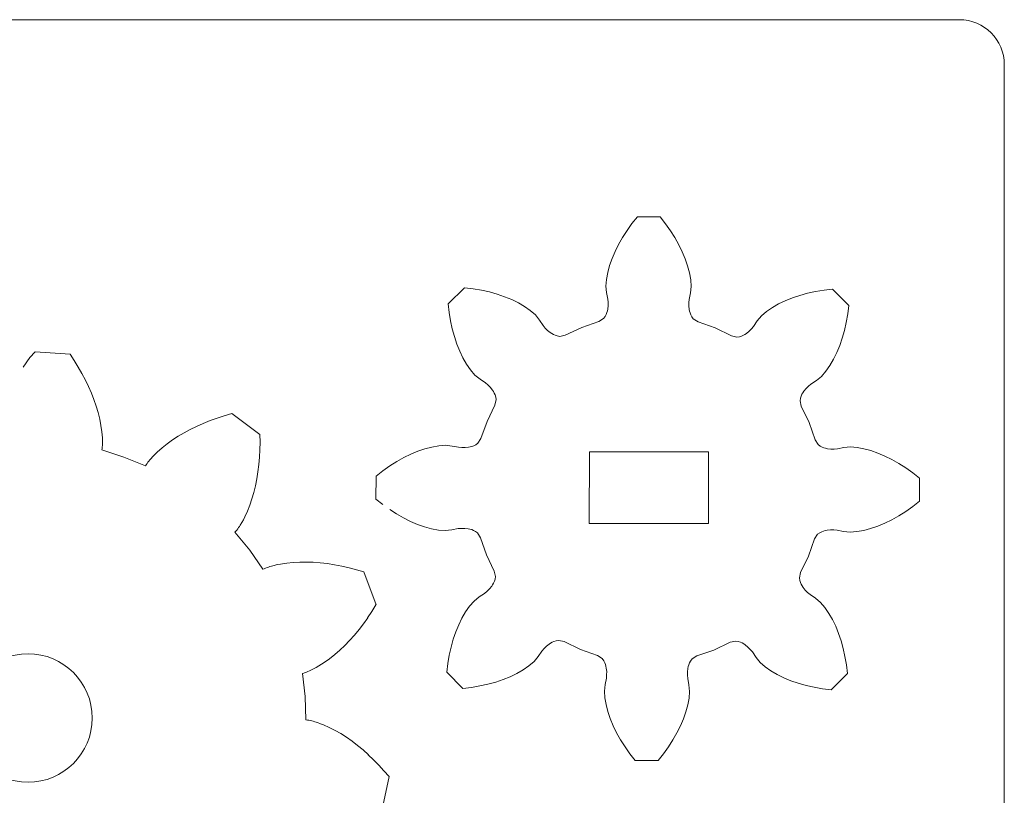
# Model space of a CAD drawing. Header units: centimetres. Extents: x -22.7 to 22.7, y -18.1 to 18.1.
# Tile 11 of 11: x 14.5 to 22.7, y 11.6 to 18.1. Entities that reach past the tile are written whole.
import ezdxf

# ---------------------------------------------------------------- set-up
doc = ezdxf.new("R2010")
doc.units = ezdxf.units.CM
doc.header["$MEASUREMENT"] = 0
doc.layers.add('layer 1', color=7, linetype='Continuous')

msp = doc.modelspace()

# ---------------------------------------------------------------- linework, layer by layer
at = {"layer": 'layer 1', "color": 250, "lineweight": 9}
for points in [[(-22.31303, 18.06944), (-22.31303, 18.06944), (22.31302, 18.06944), (22.31302, 18.06944)], [(22.31302, 18.06944), (22.52014, 18.06944), (22.68802, 17.90155), (22.68802, 17.69444)], [(22.68802, 17.69444), (22.68802, 17.69444), (22.68802, -17.69443), (22.68802, -17.69443)], [(19.58314, 16.36923), (19.58314, 16.36923), (19.62825, 16.42585), (19.62825, 16.42585)], [(19.62825, 16.42585), (19.62825, 16.42585), (19.81929, 16.4251), (19.81929, 16.4251)], [(19.81929, 16.4251), (19.81929, 16.4251), (19.86397, 16.36814), (19.86397, 16.36814)], [(19.5419, 16.31185), (19.5419, 16.31185), (19.58314, 16.36923), (19.58314, 16.36923)], [(19.86397, 16.36814), (19.86397, 16.36814), (19.90475, 16.31044), (19.90475, 16.31044)], [(19.50465, 16.25391), (19.50465, 16.25391), (19.5419, 16.31185), (19.5419, 16.31185)], [(19.90475, 16.31044), (19.90475, 16.31044), (19.94156, 16.25221), (19.94156, 16.25221)], [(19.44234, 16.13703), (19.44234, 16.13703), (19.47142, 16.19556), (19.47142, 16.19556)], [(19.47142, 16.19556), (19.47142, 16.19556), (19.50465, 16.25391), (19.50465, 16.25391)], [(19.94156, 16.25221), (19.94156, 16.25221), (19.97432, 16.19361), (19.97432, 16.19361)], [(19.97432, 16.19361), (19.97432, 16.19361), (20.00297, 16.13485), (20.00297, 16.13485)], [(19.4175, 16.07845), (19.4175, 16.07845), (19.44234, 16.13703), (19.44234, 16.13703)], [(20.00297, 16.13485), (20.00297, 16.13485), (20.02734, 16.07609), (20.02734, 16.07609)], [(19.38137, 15.96205), (19.38137, 15.96205), (19.3971, 16.02004), (19.3971, 16.02004)], [(19.3971, 16.02004), (19.3971, 16.02004), (19.4175, 16.07845), (19.4175, 16.07845)], [(20.02734, 16.07609), (20.02734, 16.07609), (20.04729, 16.01753), (20.04729, 16.01753)], [(20.04729, 16.01753), (20.04729, 16.01753), (20.06257, 15.95941), (20.06257, 15.95941)], [(19.37075, 15.90468), (19.37075, 15.90468), (19.38137, 15.96205), (19.38137, 15.96205)], [(20.06257, 15.95941), (20.06257, 15.95941), (20.07275, 15.90196), (20.07275, 15.90196)], [(19.36614, 15.84829), (19.36614, 15.84829), (19.37075, 15.90468), (19.37075, 15.90468)], [(19.3718, 15.79396), (19.3718, 15.79396), (19.36614, 15.84829), (19.36614, 15.84829)], [(20.07275, 15.90196), (20.07275, 15.90196), (20.07692, 15.84554), (20.07692, 15.84554)], [(18.05077, 15.70058), (18.05077, 15.70058), (18.18637, 15.83515), (18.18637, 15.83515)], [(18.18637, 15.83515), (18.18637, 15.83515), (18.25826, 15.82645), (18.25826, 15.82645)], [(18.25826, 15.82645), (18.25826, 15.82645), (18.32788, 15.81449), (18.32788, 15.81449)], [(18.32788, 15.81449), (18.32788, 15.81449), (18.3951, 15.79934), (18.3951, 15.79934)], [(18.3951, 15.79934), (18.3951, 15.79934), (18.45969, 15.78108), (18.45969, 15.78108)], [(18.45969, 15.78108), (18.45969, 15.78108), (18.52149, 15.75978), (18.52149, 15.75978)], [(19.38197, 15.74056), (19.38197, 15.74056), (19.3718, 15.79396), (19.3718, 15.79396)], [(20.07084, 15.79124), (20.07084, 15.79124), (20.06023, 15.73791), (20.06023, 15.73791)], [(20.07692, 15.84554), (20.07692, 15.84554), (20.07084, 15.79124), (20.07084, 15.79124)], [(20.92086, 15.75048), (20.92086, 15.75048), (20.98281, 15.77129), (20.98281, 15.77129)], [(20.98281, 15.77129), (20.98281, 15.77129), (21.04755, 15.78906), (21.04755, 15.78906)], [(21.04755, 15.78906), (21.04755, 15.78906), (21.11488, 15.80369), (21.11488, 15.80369)], [(21.11488, 15.80369), (21.11488, 15.80369), (21.18459, 15.81511), (21.18459, 15.81511)], [(21.18459, 15.81511), (21.18459, 15.81511), (21.25654, 15.82324), (21.25654, 15.82324)], [(21.25654, 15.82324), (21.25654, 15.82324), (21.39111, 15.68763), (21.39111, 15.68763)], [(18.05891, 15.62864), (18.05891, 15.62864), (18.05077, 15.70058), (18.05077, 15.70058)], [(18.52149, 15.75978), (18.52149, 15.75978), (18.58027, 15.73546), (18.58027, 15.73546)], [(18.58027, 15.73546), (18.58027, 15.73546), (18.63581, 15.70818), (18.63581, 15.70818)], [(18.63581, 15.70818), (18.63581, 15.70818), (18.68771, 15.67788), (18.68771, 15.67788)], [(19.38107, 15.65693), (19.38107, 15.65693), (19.38414, 15.68543), (19.38414, 15.68543)], [(19.38424, 15.71324), (19.38424, 15.71324), (19.38197, 15.74056), (19.38197, 15.74056)], [(19.38414, 15.68543), (19.38414, 15.68543), (19.38424, 15.71324), (19.38424, 15.71324)], [(20.05777, 15.71063), (20.05777, 15.71063), (20.05764, 15.68281), (20.05764, 15.68281)], [(20.05764, 15.68281), (20.05764, 15.68281), (20.06051, 15.65429), (20.06051, 15.65429)], [(20.06023, 15.73791), (20.06023, 15.73791), (20.05777, 15.71063), (20.05777, 15.71063)], [(20.754, 15.66987), (20.754, 15.66987), (20.80614, 15.69976), (20.80614, 15.69976)], [(20.80614, 15.69976), (20.80614, 15.69976), (20.86187, 15.72663), (20.86187, 15.72663)], [(20.86187, 15.72663), (20.86187, 15.72663), (20.92086, 15.75048), (20.92086, 15.75048)], [(21.39111, 15.68763), (21.39111, 15.68763), (21.38241, 15.61574), (21.38241, 15.61574)], [(18.07033, 15.55893), (18.07033, 15.55893), (18.05891, 15.62864), (18.05891, 15.62864)], [(18.68771, 15.67788), (18.68771, 15.67788), (18.73552, 15.64444), (18.73552, 15.64444)], [(18.73552, 15.64444), (18.73552, 15.64444), (18.77837, 15.60751), (18.77837, 15.60751)], [(18.77837, 15.60751), (18.77837, 15.60751), (18.81245, 15.56481), (18.81245, 15.56481)], [(19.35926, 15.59596), (19.35926, 15.59596), (19.36779, 15.61203), (19.36779, 15.61203)], [(19.36779, 15.61203), (19.36779, 15.61203), (19.37377, 15.6274), (19.37377, 15.6274)], [(19.37377, 15.6274), (19.37377, 15.6274), (19.37807, 15.64233), (19.37807, 15.64233)], [(19.37807, 15.64233), (19.37807, 15.64233), (19.38107, 15.65693), (19.38107, 15.65693)], [(20.06051, 15.65429), (20.06051, 15.65429), (20.0634, 15.63966), (20.0634, 15.63966)], [(20.0634, 15.63966), (20.0634, 15.63966), (20.06756, 15.6247), (20.06756, 15.6247)], [(20.06756, 15.6247), (20.06756, 15.6247), (20.07343, 15.60929), (20.07343, 15.60929)], [(20.07343, 15.60929), (20.07343, 15.60929), (20.08183, 15.59316), (20.08183, 15.59316)], [(20.62837, 15.55776), (20.62837, 15.55776), (20.6628, 15.60019), (20.6628, 15.60019)], [(20.6628, 15.60019), (20.6628, 15.60019), (20.70594, 15.63679), (20.70594, 15.63679)], [(20.70594, 15.63679), (20.70594, 15.63679), (20.754, 15.66987), (20.754, 15.66987)], [(21.38241, 15.61574), (21.38241, 15.61574), (21.37044, 15.54612), (21.37044, 15.54612)], [(18.08495, 15.49159), (18.08495, 15.49159), (18.07033, 15.55893), (18.07033, 15.55893)], [(18.81245, 15.56481), (18.81245, 15.56481), (18.84266, 15.51961), (18.84266, 15.51961)], [(18.84266, 15.51961), (18.84266, 15.51961), (18.86021, 15.49857), (18.86021, 15.49857)], [(19.16409, 15.50369), (19.16409, 15.50369), (19.3067, 15.55362), (19.3067, 15.55362)], [(19.3067, 15.55362), (19.3067, 15.55362), (19.3461, 15.57859), (19.3461, 15.57859)], [(19.3461, 15.57859), (19.3461, 15.57859), (19.35926, 15.59596), (19.35926, 15.59596)], [(20.08183, 15.59316), (20.08183, 15.59316), (20.09486, 15.57571), (20.09486, 15.57571)], [(20.09486, 15.57571), (20.09486, 15.57571), (20.13405, 15.55041), (20.13405, 15.55041)], [(20.13405, 15.55041), (20.13405, 15.55041), (20.27627, 15.49938), (20.27627, 15.49938)], [(20.59781, 15.5128), (20.59781, 15.5128), (20.62837, 15.55776), (20.62837, 15.55776)], [(21.37044, 15.54612), (21.37044, 15.54612), (21.35529, 15.47892), (21.35529, 15.47892)], [(18.10271, 15.42685), (18.10271, 15.42685), (18.08495, 15.49159), (18.08495, 15.49159)], [(18.86021, 15.49857), (18.86021, 15.49857), (18.8798, 15.47883), (18.8798, 15.47883)], [(18.8798, 15.47883), (18.8798, 15.47883), (18.90199, 15.46066), (18.90199, 15.46066)], [(18.90199, 15.46066), (18.90199, 15.46066), (18.91438, 15.45237), (18.91438, 15.45237)], [(18.91438, 15.45237), (18.91438, 15.45237), (18.9279, 15.44472), (18.9279, 15.44472)], [(18.9279, 15.44472), (18.9279, 15.44472), (18.94295, 15.43799), (18.94295, 15.43799)], [(18.94295, 15.43799), (18.94295, 15.43799), (18.9603, 15.43251), (18.9603, 15.43251)], [(18.98184, 15.42938), (18.98184, 15.42938), (19.02746, 15.43923), (19.02746, 15.43923)], [(19.02746, 15.43923), (19.02746, 15.43923), (19.16409, 15.50369), (19.16409, 15.50369)], [(20.27627, 15.49938), (20.27627, 15.49938), (20.41243, 15.43384), (20.41243, 15.43384)], [(20.4969, 15.43195), (20.4969, 15.43195), (20.51201, 15.43859), (20.51201, 15.43859)], [(20.51201, 15.43859), (20.51201, 15.43859), (20.52559, 15.44611), (20.52559, 15.44611)], [(20.52559, 15.44611), (20.52559, 15.44611), (20.53804, 15.45432), (20.53804, 15.45432)], [(20.53804, 15.45432), (20.53804, 15.45432), (20.56037, 15.4723), (20.56037, 15.4723)], [(20.56037, 15.4723), (20.56037, 15.4723), (20.58011, 15.49189), (20.58011, 15.49189)], [(20.58011, 15.49189), (20.58011, 15.49189), (20.59781, 15.5128), (20.59781, 15.5128)], [(21.35529, 15.47892), (21.35529, 15.47892), (21.33703, 15.41433), (21.33703, 15.41433)], [(18.12354, 15.3649), (18.12354, 15.3649), (18.10271, 15.42685), (18.10271, 15.42685)], [(18.14739, 15.30591), (18.14739, 15.30591), (18.12354, 15.3649), (18.12354, 15.3649)], [(18.9603, 15.43251), (18.9603, 15.43251), (18.98184, 15.42938), (18.98184, 15.42938)], [(20.41243, 15.43384), (20.41243, 15.43384), (20.45794, 15.42366), (20.45794, 15.42366)], [(20.45794, 15.42366), (20.45794, 15.42366), (20.47952, 15.42663), (20.47952, 15.42663)], [(20.47952, 15.42663), (20.47952, 15.42663), (20.4969, 15.43195), (20.4969, 15.43195)], [(21.33703, 15.41433), (21.33703, 15.41433), (21.31573, 15.35251), (21.31573, 15.35251)], [(14.60552, 15.30034), (14.60552, 15.30034), (14.89725, 15.28086), (14.89725, 15.28086)], [(14.89725, 15.28086), (14.89725, 15.28086), (14.93293, 15.22713), (14.93293, 15.22713)], [(18.17424, 15.25019), (18.17424, 15.25019), (18.14739, 15.30591), (18.14739, 15.30591)], [(21.29141, 15.29373), (21.29141, 15.29373), (21.26413, 15.23821), (21.26413, 15.23821)], [(21.31573, 15.35251), (21.31573, 15.35251), (21.29141, 15.29373), (21.29141, 15.29373)], [(14.93293, 15.22713), (14.93293, 15.22713), (14.96625, 15.17311), (14.96625, 15.17311)], [(18.20415, 15.19804), (18.20415, 15.19804), (18.17424, 15.25019), (18.17424, 15.25019)], [(18.2372, 15.14999), (18.2372, 15.14999), (18.20415, 15.19804), (18.20415, 15.19804)], [(21.26413, 15.23821), (21.26413, 15.23821), (21.23383, 15.18631), (21.23383, 15.18631)], [(14.96625, 15.17311), (14.96625, 15.17311), (14.9972, 15.1189), (14.9972, 15.1189)], [(14.9972, 15.1189), (14.9972, 15.1189), (15.02576, 15.06456), (15.02576, 15.06456)], [(18.2738, 15.10684), (18.2738, 15.10684), (18.2372, 15.14999), (18.2372, 15.14999)], [(21.2004, 15.13849), (21.2004, 15.13849), (21.16346, 15.09563), (21.16346, 15.09563)], [(21.23383, 15.18631), (21.23383, 15.18631), (21.2004, 15.13849), (21.2004, 15.13849)], [(15.02576, 15.06456), (15.02576, 15.06456), (15.05188, 15.01019), (15.05188, 15.01019)], [(18.31624, 15.07242), (18.31624, 15.07242), (18.2738, 15.10684), (18.2738, 15.10684)], [(18.3612, 15.04186), (18.3612, 15.04186), (18.31624, 15.07242), (18.31624, 15.07242)], [(18.3821, 15.02416), (18.3821, 15.02416), (18.3612, 15.04186), (18.3612, 15.04186)], [(21.07556, 15.03134), (21.07556, 15.03134), (21.05452, 15.01379), (21.05452, 15.01379)], [(21.12077, 15.06154), (21.12077, 15.06154), (21.07556, 15.03134), (21.07556, 15.03134)], [(21.16346, 15.09563), (21.16346, 15.09563), (21.12077, 15.06154), (21.12077, 15.06154)], [(15.05188, 15.01019), (15.05188, 15.01019), (15.07554, 14.95583), (15.07554, 14.95583)], [(15.07554, 14.95583), (15.07554, 14.95583), (15.09671, 14.90157), (15.09671, 14.90157)], [(18.40172, 15.00441), (18.40172, 15.00441), (18.3821, 15.02416), (18.3821, 15.02416)], [(18.41968, 14.98208), (18.41968, 14.98208), (18.40172, 15.00441), (18.40172, 15.00441)], [(18.42789, 14.96963), (18.42789, 14.96963), (18.41968, 14.98208), (18.41968, 14.98208)], [(18.43543, 14.95606), (18.43543, 14.95606), (18.42789, 14.96963), (18.42789, 14.96963)], [(18.44205, 14.94094), (18.44205, 14.94094), (18.43543, 14.95606), (18.43543, 14.95606)], [(21.00069, 14.9461), (21.00069, 14.9461), (20.99394, 14.93104), (20.99394, 14.93104)], [(21.00832, 14.95964), (21.00832, 14.95964), (21.00069, 14.9461), (21.00069, 14.9461)], [(21.01661, 14.97201), (21.01661, 14.97201), (21.00832, 14.95964), (21.00832, 14.95964)], [(21.03478, 14.99421), (21.03478, 14.99421), (21.01661, 14.97201), (21.01661, 14.97201)], [(21.05452, 15.01379), (21.05452, 15.01379), (21.03478, 14.99421), (21.03478, 14.99421)], [(15.09671, 14.90157), (15.09671, 14.90157), (15.11533, 14.84749), (15.11533, 14.84749)], [(18.44015, 14.85648), (18.44015, 14.85648), (18.45035, 14.90198), (18.45035, 14.90198)], [(18.44737, 14.92356), (18.44737, 14.92356), (18.44205, 14.94094), (18.44205, 14.94094)], [(18.45035, 14.90198), (18.45035, 14.90198), (18.44737, 14.92356), (18.44737, 14.92356)], [(20.98847, 14.91372), (20.98847, 14.91372), (20.98534, 14.89216), (20.98534, 14.89216)], [(20.98534, 14.89216), (20.98534, 14.89216), (20.99518, 14.84656), (20.99518, 14.84656)], [(20.99394, 14.93104), (20.99394, 14.93104), (20.98847, 14.91372), (20.98847, 14.91372)], [(15.11533, 14.84749), (15.11533, 14.84749), (15.13134, 14.79368), (15.13134, 14.79368)], [(15.13134, 14.79368), (15.13134, 14.79368), (15.14464, 14.74019), (15.14464, 14.74019)], [(16.18376, 14.7673), (16.18376, 14.7673), (16.24577, 14.78515), (16.24577, 14.78515)], [(16.24577, 14.78515), (16.24577, 14.78515), (16.48065, 14.61104), (16.48065, 14.61104)], [(18.37462, 14.72031), (18.37462, 14.72031), (18.44015, 14.85648), (18.44015, 14.85648)], [(20.99518, 14.84656), (20.99518, 14.84656), (21.05966, 14.70991), (21.05966, 14.70991)], [(15.14464, 14.74019), (15.14464, 14.74019), (15.15514, 14.68716), (15.15514, 14.68716)], [(15.95263, 14.67906), (15.95263, 14.67906), (16.00775, 14.70359), (16.00775, 14.70359)], [(16.00775, 14.70359), (16.00775, 14.70359), (16.0647, 14.72648), (16.0647, 14.72648)], [(16.0647, 14.72648), (16.0647, 14.72648), (16.12339, 14.74773), (16.12339, 14.74773)], [(16.12339, 14.74773), (16.12339, 14.74773), (16.18376, 14.7673), (16.18376, 14.7673)], [(18.32359, 14.57809), (18.32359, 14.57809), (18.37462, 14.72031), (18.37462, 14.72031)], [(21.05966, 14.70991), (21.05966, 14.70991), (21.10957, 14.56729), (21.10957, 14.56729)], [(15.15514, 14.68716), (15.15514, 14.68716), (15.16264, 14.63468), (15.16264, 14.63468)], [(15.16264, 14.63468), (15.16264, 14.63468), (15.1652, 14.60869), (15.1652, 14.60869)], [(15.7989, 14.59621), (15.7989, 14.59621), (15.84812, 14.62536), (15.84812, 14.62536)], [(15.84812, 14.62536), (15.84812, 14.62536), (15.89938, 14.65298), (15.89938, 14.65298)], [(15.89938, 14.65298), (15.89938, 14.65298), (15.95263, 14.67906), (15.95263, 14.67906)], [(15.1652, 14.60869), (15.1652, 14.60869), (15.16691, 14.58289), (15.16691, 14.58289)], [(15.16691, 14.58289), (15.16691, 14.58289), (15.1677, 14.55732), (15.1677, 14.55732)], [(15.16772, 14.54461), (15.16772, 14.54461), (15.16745, 14.53199), (15.16745, 14.53199)], [(15.1677, 14.55732), (15.1677, 14.55732), (15.16772, 14.54461), (15.16772, 14.54461)], [(15.66474, 14.49983), (15.66474, 14.49983), (15.70708, 14.53345), (15.70708, 14.53345)], [(15.70708, 14.53345), (15.70708, 14.53345), (15.75185, 14.56557), (15.75185, 14.56557)], [(15.75185, 14.56557), (15.75185, 14.56557), (15.7989, 14.59621), (15.7989, 14.59621)], [(16.4816, 14.54654), (16.4816, 14.54654), (16.48044, 14.48309), (16.48044, 14.48309)], [(16.48065, 14.61104), (16.48065, 14.61104), (16.4816, 14.54654), (16.4816, 14.54654)], [(18.28085, 14.52588), (18.28085, 14.52588), (18.29831, 14.53891), (18.29831, 14.53891)], [(18.29831, 14.53891), (18.29831, 14.53891), (18.32359, 14.57809), (18.32359, 14.57809)], [(21.10957, 14.56729), (21.10957, 14.56729), (21.13457, 14.5279), (21.13457, 14.5279)], [(15.16487, 14.49458), (15.16487, 14.49458), (15.16325, 14.48232), (15.16325, 14.48232)], [(15.16325, 14.48232), (15.16325, 14.48232), (15.34734, 14.42324), (15.34734, 14.42324)], [(15.16609, 14.50696), (15.16609, 14.50696), (15.16487, 14.49458), (15.16487, 14.49458)], [(15.16693, 14.51943), (15.16693, 14.51943), (15.16609, 14.50696), (15.16609, 14.50696)], [(15.16745, 14.53199), (15.16745, 14.53199), (15.16693, 14.51943), (15.16693, 14.51943)], [(15.60624, 14.44656), (15.60624, 14.44656), (15.62503, 14.46471), (15.62503, 14.46471)], [(15.62503, 14.46471), (15.62503, 14.46471), (15.66474, 14.49983), (15.66474, 14.49983)], [(16.48044, 14.48309), (16.48044, 14.48309), (16.47718, 14.42074), (16.47718, 14.42074)], [(17.73915, 14.44699), (17.73915, 14.44699), (17.79791, 14.47139), (17.79791, 14.47139)], [(17.79791, 14.47139), (17.79791, 14.47139), (17.85647, 14.49134), (17.85647, 14.49134)], [(17.85647, 14.49134), (17.85647, 14.49134), (17.91461, 14.50662), (17.91461, 14.50662)], [(17.91461, 14.50662), (17.91461, 14.50662), (17.97204, 14.5168), (17.97204, 14.5168)], [(17.97204, 14.5168), (17.97204, 14.5168), (18.02846, 14.52096), (18.02846, 14.52096)], [(18.02846, 14.52096), (18.02846, 14.52096), (18.08276, 14.51489), (18.08276, 14.51489)], [(18.08276, 14.51489), (18.08276, 14.51489), (18.13609, 14.50428), (18.13609, 14.50428)], [(18.13609, 14.50428), (18.13609, 14.50428), (18.16337, 14.50182), (18.16337, 14.50182)], [(18.16337, 14.50182), (18.16337, 14.50182), (18.19119, 14.50169), (18.19119, 14.50169)], [(18.19119, 14.50169), (18.19119, 14.50169), (18.21971, 14.50456), (18.21971, 14.50456)], [(18.21971, 14.50456), (18.21971, 14.50456), (18.23435, 14.50744), (18.23435, 14.50744)], [(18.23435, 14.50744), (18.23435, 14.50744), (18.2493, 14.51161), (18.2493, 14.51161)], [(18.2493, 14.51161), (18.2493, 14.51161), (18.26473, 14.51748), (18.26473, 14.51748)], [(18.26473, 14.51748), (18.26473, 14.51748), (18.28085, 14.52588), (18.28085, 14.52588)], [(21.13457, 14.5279), (21.13457, 14.5279), (21.15191, 14.51476), (21.15191, 14.51476)], [(21.15191, 14.51476), (21.15191, 14.51476), (21.16798, 14.50621), (21.16798, 14.50621)], [(21.16798, 14.50621), (21.16798, 14.50621), (21.18336, 14.50023), (21.18336, 14.50023)], [(21.18336, 14.50023), (21.18336, 14.50023), (21.19828, 14.49595), (21.19828, 14.49595)], [(21.19828, 14.49595), (21.19828, 14.49595), (21.21289, 14.49295), (21.21289, 14.49295)], [(21.21289, 14.49295), (21.21289, 14.49295), (21.24139, 14.48986), (21.24139, 14.48986)], [(21.24139, 14.48986), (21.24139, 14.48986), (21.26921, 14.48976), (21.26921, 14.48976)], [(21.26921, 14.48976), (21.26921, 14.48976), (21.29651, 14.49203), (21.29651, 14.49203)], [(21.29651, 14.49203), (21.29651, 14.49203), (21.34991, 14.50221), (21.34991, 14.50221)], [(21.34991, 14.50221), (21.34991, 14.50221), (21.40425, 14.50788), (21.40425, 14.50788)], [(21.40425, 14.50788), (21.40425, 14.50788), (21.46063, 14.50326), (21.46063, 14.50326)], [(21.46063, 14.50326), (21.46063, 14.50326), (21.51801, 14.49265), (21.51801, 14.49265)], [(21.51801, 14.49265), (21.51801, 14.49265), (21.576, 14.47692), (21.576, 14.47692)], [(21.576, 14.47692), (21.576, 14.47692), (21.63441, 14.4565), (21.63441, 14.4565)], [(21.63441, 14.4565), (21.63441, 14.4565), (21.69298, 14.43168), (21.69298, 14.43168)], [(15.34734, 14.42324), (15.34734, 14.42324), (15.52588, 14.34901), (15.52588, 14.34901)], [(15.53257, 14.35941), (15.53257, 14.35941), (15.53968, 14.36961), (15.53968, 14.36961)], [(15.53968, 14.36961), (15.53968, 14.36961), (15.5471, 14.37966), (15.5471, 14.37966)], [(15.5471, 14.37966), (15.5471, 14.37966), (15.55483, 14.38958), (15.55483, 14.38958)], [(15.55483, 14.38958), (15.55483, 14.38958), (15.56282, 14.39937), (15.56282, 14.39937)], [(15.56282, 14.39937), (15.56282, 14.39937), (15.57107, 14.40903), (15.57107, 14.40903)], [(15.57107, 14.40903), (15.57107, 14.40903), (15.58824, 14.42802), (15.58824, 14.42802)], [(15.58824, 14.42802), (15.58824, 14.42802), (15.60624, 14.44656), (15.60624, 14.44656)], [(16.47718, 14.42074), (16.47718, 14.42074), (16.47182, 14.3596), (16.47182, 14.3596)], [(17.56357, 14.3488), (17.56357, 14.3488), (17.62179, 14.38561), (17.62179, 14.38561)], [(17.62179, 14.38561), (17.62179, 14.38561), (17.68039, 14.41836), (17.68039, 14.41836)], [(17.68039, 14.41836), (17.68039, 14.41836), (17.73915, 14.44699), (17.73915, 14.44699)], [(21.69298, 14.43168), (21.69298, 14.43168), (21.75152, 14.40258), (21.75152, 14.40258)], [(21.75152, 14.40258), (21.75152, 14.40258), (21.80985, 14.36935), (21.80985, 14.36935)], [(21.80985, 14.36935), (21.80985, 14.36935), (21.86781, 14.33209), (21.86781, 14.33209)], [(15.52588, 14.34901), (15.52588, 14.34901), (15.53257, 14.35941), (15.53257, 14.35941)], [(16.46439, 14.29973), (16.46439, 14.29973), (16.45492, 14.24119), (16.45492, 14.24119)], [(16.47182, 14.3596), (16.47182, 14.3596), (16.46439, 14.29973), (16.46439, 14.29973)], [(17.4489, 14.26334), (17.4489, 14.26334), (17.50588, 14.30802), (17.50588, 14.30802)], [(17.50588, 14.30802), (17.50588, 14.30802), (17.56357, 14.3488), (17.56357, 14.3488)], [(21.86781, 14.33209), (21.86781, 14.33209), (21.92518, 14.29088), (21.92518, 14.29088)], [(21.92518, 14.29088), (21.92518, 14.29088), (21.98181, 14.24577), (21.98181, 14.24577)], [(16.45492, 14.24119), (16.45492, 14.24119), (16.44339, 14.18412), (16.44339, 14.18412)], [(17.44817, 14.07229), (17.44817, 14.07229), (17.4489, 14.26334), (17.4489, 14.26334)], [(21.98181, 14.24577), (21.98181, 14.24577), (21.98106, 14.05471), (21.98106, 14.05471)], [(16.42982, 14.12854), (16.42982, 14.12854), (16.41418, 14.07462), (16.41418, 14.07462)], [(16.44339, 14.18412), (16.44339, 14.18412), (16.42982, 14.12854), (16.42982, 14.12854)], [(16.41418, 14.07462), (16.41418, 14.07462), (16.39646, 14.02244), (16.39646, 14.02244)], [(17.50479, 14.02718), (17.50479, 14.02718), (17.44817, 14.07229), (17.44817, 14.07229)], [(21.98106, 14.05471), (21.98106, 14.05471), (21.92409, 14.01004), (21.92409, 14.01004)], [(16.37662, 13.97215), (16.37662, 13.97215), (16.35457, 13.92396), (16.35457, 13.92396)], [(16.39646, 14.02244), (16.39646, 14.02244), (16.37662, 13.97215), (16.37662, 13.97215)], [(21.8664, 13.96926), (21.8664, 13.96926), (21.80816, 13.93246), (21.80816, 13.93246)], [(21.92409, 14.01004), (21.92409, 14.01004), (21.8664, 13.96926), (21.8664, 13.96926)], [(16.33014, 13.87808), (16.33014, 13.87808), (16.31698, 13.85613), (16.31698, 13.85613)], [(16.34267, 13.90069), (16.34267, 13.90069), (16.33014, 13.87808), (16.33014, 13.87808)], [(16.35457, 13.92396), (16.35457, 13.92396), (16.34267, 13.90069), (16.34267, 13.90069)], [(17.73699, 13.88639), (17.73699, 13.88639), (17.67844, 13.91547), (17.67844, 13.91547)], [(17.79557, 13.86154), (17.79557, 13.86154), (17.73699, 13.88639), (17.73699, 13.88639)], [(21.74957, 13.89968), (21.74957, 13.89968), (21.69081, 13.87105), (21.69081, 13.87105)], [(21.80816, 13.93246), (21.80816, 13.93246), (21.74957, 13.89968), (21.74957, 13.89968)], [(16.2807, 13.80486), (16.2807, 13.80486), (16.27269, 13.79543), (16.27269, 13.79543)], [(16.27269, 13.79543), (16.27269, 13.79543), (16.39562, 13.6462), (16.39562, 13.6462)], [(16.2884, 13.81463), (16.2884, 13.81463), (16.2807, 13.80486), (16.2807, 13.80486)], [(16.29587, 13.82466), (16.29587, 13.82466), (16.2884, 13.81463), (16.2884, 13.81463)], [(16.30309, 13.83494), (16.30309, 13.83494), (16.29587, 13.82466), (16.29587, 13.82466)], [(16.31014, 13.84544), (16.31014, 13.84544), (16.30309, 13.83494), (16.30309, 13.83494)], [(16.31698, 13.85613), (16.31698, 13.85613), (16.31014, 13.84544), (16.31014, 13.84544)], [(17.85395, 13.84113), (17.85395, 13.84113), (17.79557, 13.86154), (17.79557, 13.86154)], [(17.91195, 13.82539), (17.91195, 13.82539), (17.85395, 13.84113), (17.85395, 13.84113)], [(17.96932, 13.81478), (17.96932, 13.81478), (17.91195, 13.82539), (17.91195, 13.82539)], [(18.0257, 13.81019), (18.0257, 13.81019), (17.96932, 13.81478), (17.96932, 13.81478)], [(18.08004, 13.81585), (18.08004, 13.81585), (18.0257, 13.81019), (18.0257, 13.81019)], [(18.13346, 13.82601), (18.13346, 13.82601), (18.08004, 13.81585), (18.08004, 13.81585)], [(18.16076, 13.82828), (18.16076, 13.82828), (18.13346, 13.82601), (18.13346, 13.82601)], [(18.18859, 13.82817), (18.18859, 13.82817), (18.16076, 13.82828), (18.16076, 13.82828)], [(18.21709, 13.82511), (18.21709, 13.82511), (18.18859, 13.82817), (18.18859, 13.82817)], [(18.23169, 13.82209), (18.23169, 13.82209), (18.21709, 13.82511), (18.21709, 13.82511)], [(18.24662, 13.81782), (18.24662, 13.81782), (18.23169, 13.82209), (18.23169, 13.82209)], [(18.26197, 13.81184), (18.26197, 13.81184), (18.24662, 13.81782), (18.24662, 13.81782)], [(18.27804, 13.80331), (18.27804, 13.80331), (18.26197, 13.81184), (18.26197, 13.81184)], [(18.2954, 13.79014), (18.2954, 13.79014), (18.27804, 13.80331), (18.27804, 13.80331)], [(21.16524, 13.80057), (21.16524, 13.80057), (21.14912, 13.79217), (21.14912, 13.79217)], [(21.18066, 13.80646), (21.18066, 13.80646), (21.16524, 13.80057), (21.16524, 13.80057)], [(21.19562, 13.81062), (21.19562, 13.81062), (21.18066, 13.80646), (21.18066, 13.80646)], [(21.21024, 13.81349), (21.21024, 13.81349), (21.19562, 13.81062), (21.19562, 13.81062)], [(21.23878, 13.81636), (21.23878, 13.81636), (21.21024, 13.81349), (21.21024, 13.81349)], [(21.26659, 13.81624), (21.26659, 13.81624), (21.23878, 13.81636), (21.23878, 13.81636)], [(21.29387, 13.81377), (21.29387, 13.81377), (21.26659, 13.81624), (21.26659, 13.81624)], [(21.34719, 13.80316), (21.34719, 13.80316), (21.29387, 13.81377), (21.29387, 13.81377)], [(21.40149, 13.79708), (21.40149, 13.79708), (21.34719, 13.80316), (21.34719, 13.80316)], [(21.45791, 13.80126), (21.45791, 13.80126), (21.40149, 13.79708), (21.40149, 13.79708)], [(21.51536, 13.81143), (21.51536, 13.81143), (21.45791, 13.80126), (21.45791, 13.80126)], [(21.57349, 13.82671), (21.57349, 13.82671), (21.51536, 13.81143), (21.51536, 13.81143)], [(21.63204, 13.84668), (21.63204, 13.84668), (21.57349, 13.82671), (21.57349, 13.82671)], [(21.69081, 13.87105), (21.69081, 13.87105), (21.63204, 13.84668), (21.63204, 13.84668)], [(18.32038, 13.75075), (18.32038, 13.75075), (18.2954, 13.79014), (18.2954, 13.79014)], [(18.37031, 13.60814), (18.37031, 13.60814), (18.32038, 13.75075), (18.32038, 13.75075)], [(21.10637, 13.73995), (21.10637, 13.73995), (21.05533, 13.59773), (21.05533, 13.59773)], [(21.13166, 13.77916), (21.13166, 13.77916), (21.10637, 13.73995), (21.10637, 13.73995)], [(21.14912, 13.79217), (21.14912, 13.79217), (21.13166, 13.77916), (21.13166, 13.77916)], [(16.39562, 13.6462), (16.39562, 13.6462), (16.50568, 13.48724), (16.50568, 13.48724)], [(16.75785, 13.54443), (16.75785, 13.54443), (16.81286, 13.54726), (16.81286, 13.54726)], [(16.81286, 13.54726), (16.81286, 13.54726), (16.86902, 13.54759), (16.86902, 13.54759)], [(16.86902, 13.54759), (16.86902, 13.54759), (16.92617, 13.54551), (16.92617, 13.54551)], [(18.43479, 13.47151), (18.43479, 13.47151), (18.37031, 13.60814), (18.37031, 13.60814)], [(21.05533, 13.59773), (21.05533, 13.59773), (20.9898, 13.46159), (20.9898, 13.46159)], [(16.50568, 13.48724), (16.50568, 13.48724), (16.51695, 13.49236), (16.51695, 13.49236)], [(16.51695, 13.49236), (16.51695, 13.49236), (16.52844, 13.49712), (16.52844, 13.49712)], [(16.52844, 13.49712), (16.52844, 13.49712), (16.54012, 13.50156), (16.54012, 13.50156)], [(16.54012, 13.50156), (16.54012, 13.50156), (16.55199, 13.50571), (16.55199, 13.50571)], [(16.55199, 13.50571), (16.55199, 13.50571), (16.56401, 13.50963), (16.56401, 13.50963)], [(16.56401, 13.50963), (16.56401, 13.50963), (16.57616, 13.5133), (16.57616, 13.5133)], [(16.57616, 13.5133), (16.57616, 13.5133), (16.60085, 13.51999), (16.60085, 13.51999)], [(16.60085, 13.51999), (16.60085, 13.51999), (16.62604, 13.52586), (16.62604, 13.52586)], [(16.62604, 13.52586), (16.62604, 13.52586), (16.65165, 13.53096), (16.65165, 13.53096)], [(16.65165, 13.53096), (16.65165, 13.53096), (16.70405, 13.53904), (16.70405, 13.53904)], [(16.70405, 13.53904), (16.70405, 13.53904), (16.75785, 13.54443), (16.75785, 13.54443)], [(16.92617, 13.54551), (16.92617, 13.54551), (16.98424, 13.54103), (16.98424, 13.54103)], [(16.98424, 13.54103), (16.98424, 13.54103), (17.04313, 13.53419), (17.04313, 13.53419)], [(17.04313, 13.53419), (17.04313, 13.53419), (17.10277, 13.525), (17.10277, 13.525)], [(17.10277, 13.525), (17.10277, 13.525), (17.16305, 13.51349), (17.16305, 13.51349)], [(17.16305, 13.51349), (17.16305, 13.51349), (17.22392, 13.49963), (17.22392, 13.49963)], [(17.22392, 13.49963), (17.22392, 13.49963), (17.28529, 13.48345), (17.28529, 13.48345)], [(17.28529, 13.48345), (17.28529, 13.48345), (17.34709, 13.46494), (17.34709, 13.46494)], [(17.34709, 13.46494), (17.34709, 13.46494), (17.45055, 13.19148), (17.45055, 13.19148)], [(18.44464, 13.42589), (18.44464, 13.42589), (18.43479, 13.47151), (18.43479, 13.47151)], [(18.42928, 13.37194), (18.42928, 13.37194), (18.43603, 13.387), (18.43603, 13.387)], [(18.43603, 13.387), (18.43603, 13.387), (18.44149, 13.40434), (18.44149, 13.40434)], [(18.44149, 13.40434), (18.44149, 13.40434), (18.44464, 13.42589), (18.44464, 13.42589)], [(20.9898, 13.46159), (20.9898, 13.46159), (20.97962, 13.41608), (20.97962, 13.41608)], [(20.97962, 13.41608), (20.97962, 13.41608), (20.98258, 13.39448), (20.98258, 13.39448)], [(20.98258, 13.39448), (20.98258, 13.39448), (20.98791, 13.3771), (20.98791, 13.3771)], [(18.35441, 13.28671), (18.35441, 13.28671), (18.37543, 13.30426), (18.37543, 13.30426)], [(18.37543, 13.30426), (18.37543, 13.30426), (18.39519, 13.32385), (18.39519, 13.32385)], [(18.39519, 13.32385), (18.39519, 13.32385), (18.41334, 13.34603), (18.41334, 13.34603)], [(18.41334, 13.34603), (18.41334, 13.34603), (18.42165, 13.35843), (18.42165, 13.35843)], [(18.42165, 13.35843), (18.42165, 13.35843), (18.42928, 13.37194), (18.42928, 13.37194)], [(20.98791, 13.3771), (20.98791, 13.3771), (20.99454, 13.36199), (20.99454, 13.36199)], [(20.99454, 13.36199), (20.99454, 13.36199), (21.00206, 13.34841), (21.00206, 13.34841)], [(21.00206, 13.34841), (21.00206, 13.34841), (21.01027, 13.33598), (21.01027, 13.33598)], [(21.01027, 13.33598), (21.01027, 13.33598), (21.02826, 13.31363), (21.02826, 13.31363)], [(21.02826, 13.31363), (21.02826, 13.31363), (21.04785, 13.29389), (21.04785, 13.29389)], [(18.22955, 13.17957), (18.22955, 13.17957), (18.26651, 13.22241), (18.26651, 13.22241)], [(18.26651, 13.22241), (18.26651, 13.22241), (18.3092, 13.2565), (18.3092, 13.2565)], [(18.3092, 13.2565), (18.3092, 13.2565), (18.35441, 13.28671), (18.35441, 13.28671)], [(21.04785, 13.29389), (21.04785, 13.29389), (21.06876, 13.27619), (21.06876, 13.27619)], [(21.06876, 13.27619), (21.06876, 13.27619), (21.11372, 13.24563), (21.11372, 13.24563)], [(21.11372, 13.24563), (21.11372, 13.24563), (21.15615, 13.2112), (21.15615, 13.2112)], [(17.4141, 13.13671), (17.4141, 13.13671), (17.37881, 13.08396), (17.37881, 13.08396)], [(17.44817, 13.19148), (17.44817, 13.19148), (17.4141, 13.13671), (17.4141, 13.13671)], [(18.19612, 13.13176), (18.19612, 13.13176), (18.22955, 13.17957), (18.22955, 13.17957)], [(21.15615, 13.2112), (21.15615, 13.2112), (21.19275, 13.16808), (21.19275, 13.16808)], [(21.19275, 13.16808), (21.19275, 13.16808), (21.22582, 13.12), (21.22582, 13.12)], [(17.38119, 13.08396), (17.38119, 13.08396), (17.34474, 13.03328), (17.34474, 13.03328)], [(18.13854, 13.02432), (18.13854, 13.02432), (18.16584, 13.07984), (18.16584, 13.07984)], [(18.16584, 13.07984), (18.16584, 13.07984), (18.19612, 13.13176), (18.19612, 13.13176)], [(21.22582, 13.12), (21.22582, 13.12), (21.25571, 13.06788), (21.25571, 13.06788)], [(21.25571, 13.06788), (21.25571, 13.06788), (21.28258, 13.01213), (21.28258, 13.01213)], [(17.30719, 12.98474), (17.30719, 12.98474), (17.26858, 12.93837), (17.26858, 12.93837)], [(17.34474, 13.03328), (17.34474, 13.03328), (17.30719, 12.98474), (17.30719, 12.98474)], [(18.11422, 12.96554), (18.11422, 12.96554), (18.13854, 13.02432), (18.13854, 13.02432)], [(21.28258, 13.01213), (21.28258, 13.01213), (21.30643, 12.95316), (21.30643, 12.95316)], [(17.22896, 12.89427), (17.22896, 12.89427), (17.1884, 12.85248), (17.1884, 12.85248)], [(17.26858, 12.93837), (17.26858, 12.93837), (17.22896, 12.89427), (17.22896, 12.89427)], [(18.07466, 12.83914), (18.07466, 12.83914), (18.09292, 12.90374), (18.09292, 12.90374)], [(18.09292, 12.90374), (18.09292, 12.90374), (18.11422, 12.96554), (18.11422, 12.96554)], [(18.95044, 12.89142), (18.95044, 12.89142), (18.93305, 12.88609), (18.93305, 12.88609)], [(18.97204, 12.89438), (18.97204, 12.89438), (18.95044, 12.89142), (18.95044, 12.89142)], [(19.01754, 12.8842), (19.01754, 12.8842), (18.97204, 12.89438), (18.97204, 12.89438)], [(21.30643, 12.95316), (21.30643, 12.95316), (21.32726, 12.89119), (21.32726, 12.89119)], [(21.32726, 12.89119), (21.32726, 12.89119), (21.34502, 12.82645), (21.34502, 12.82645)], [(17.14693, 12.81308), (17.14693, 12.81308), (17.10463, 12.77616), (17.10463, 12.77616)], [(17.1884, 12.85248), (17.1884, 12.85248), (17.14693, 12.81308), (17.14693, 12.81308)], [(18.05953, 12.77193), (18.05953, 12.77193), (18.07466, 12.83914), (18.07466, 12.83914)], [(18.84984, 12.82615), (18.84984, 12.82615), (18.83214, 12.80524), (18.83214, 12.80524)], [(18.86959, 12.84576), (18.86959, 12.84576), (18.84984, 12.82615), (18.84984, 12.82615)], [(18.89194, 12.86374), (18.89194, 12.86374), (18.86959, 12.84576), (18.86959, 12.84576)], [(18.90437, 12.87194), (18.90437, 12.87194), (18.89194, 12.86374), (18.89194, 12.86374)], [(18.91794, 12.87946), (18.91794, 12.87946), (18.90437, 12.87194), (18.90437, 12.87194)], [(18.93305, 12.88609), (18.93305, 12.88609), (18.91794, 12.87946), (18.91794, 12.87946)], [(19.15369, 12.81867), (19.15369, 12.81867), (19.01754, 12.8842), (19.01754, 12.8842)], [(19.2959, 12.76763), (19.2959, 12.76763), (19.15369, 12.81867), (19.15369, 12.81867)], [(20.26586, 12.81436), (20.26586, 12.81436), (20.12325, 12.76443), (20.12325, 12.76443)], [(20.40251, 12.87884), (20.40251, 12.87884), (20.26586, 12.81436), (20.26586, 12.81436)], [(20.44811, 12.88868), (20.44811, 12.88868), (20.40251, 12.87884), (20.40251, 12.87884)], [(20.46967, 12.88553), (20.46967, 12.88553), (20.44811, 12.88868), (20.44811, 12.88868)], [(20.487, 12.88008), (20.487, 12.88008), (20.46967, 12.88553), (20.46967, 12.88553)], [(20.50205, 12.87333), (20.50205, 12.87333), (20.487, 12.88008), (20.487, 12.88008)], [(20.51559, 12.86569), (20.51559, 12.86569), (20.50205, 12.87333), (20.50205, 12.87333)], [(20.52797, 12.85739), (20.52797, 12.85739), (20.51559, 12.86569), (20.51559, 12.86569)], [(20.55017, 12.83924), (20.55017, 12.83924), (20.52797, 12.85739), (20.52797, 12.85739)], [(20.56974, 12.81949), (20.56974, 12.81949), (20.55017, 12.83924), (20.55017, 12.83924)], [(20.58729, 12.79844), (20.58729, 12.79844), (20.56974, 12.81949), (20.56974, 12.81949)], [(21.34502, 12.82645), (21.34502, 12.82645), (21.35962, 12.75914), (21.35962, 12.75914)], [(17.0615, 12.74185), (17.0615, 12.74185), (17.01763, 12.71028), (17.01763, 12.71028)], [(17.10463, 12.77616), (17.10463, 12.77616), (17.0615, 12.74185), (17.0615, 12.74185)], [(18.04755, 12.70231), (18.04755, 12.70231), (18.05953, 12.77193), (18.05953, 12.77193)], [(18.80158, 12.76028), (18.80158, 12.76028), (18.76717, 12.71785), (18.76717, 12.71785)], [(18.83214, 12.80524), (18.83214, 12.80524), (18.80158, 12.76028), (18.80158, 12.76028)], [(19.33511, 12.74236), (19.33511, 12.74236), (19.2959, 12.76763), (19.2959, 12.76763)], [(19.34812, 12.72488), (19.34812, 12.72488), (19.33511, 12.74236), (19.33511, 12.74236)], [(20.08385, 12.73945), (20.08385, 12.73945), (20.07071, 12.72209), (20.07071, 12.72209)], [(20.12325, 12.76443), (20.12325, 12.76443), (20.08385, 12.73945), (20.08385, 12.73945)], [(20.6175, 12.75325), (20.6175, 12.75325), (20.58729, 12.79844), (20.58729, 12.79844)], [(20.65159, 12.71054), (20.65159, 12.71054), (20.6175, 12.75325), (20.6175, 12.75325)], [(21.35962, 12.75914), (21.35962, 12.75914), (21.37106, 12.68941), (21.37106, 12.68941)], [(16.90474, 12.64491), (16.90474, 12.64491), (16.89319, 12.63961), (16.89319, 12.63961)], [(16.92769, 12.65624), (16.92769, 12.65624), (16.90474, 12.64491), (16.90474, 12.64491)], [(16.95043, 12.66852), (16.95043, 12.66852), (16.92769, 12.65624), (16.92769, 12.65624)], [(16.973, 12.68164), (16.973, 12.68164), (16.95043, 12.66852), (16.95043, 12.66852)], [(17.01763, 12.71028), (17.01763, 12.71028), (16.973, 12.68164), (16.973, 12.68164)], [(18.03887, 12.63042), (18.03887, 12.63042), (18.04755, 12.70231), (18.04755, 12.70231)], [(18.67595, 12.64819), (18.67595, 12.64819), (18.62381, 12.61831), (18.62381, 12.61831)], [(18.72403, 12.68125), (18.72403, 12.68125), (18.67595, 12.64819), (18.67595, 12.64819)], [(18.76717, 12.71785), (18.76717, 12.71785), (18.72403, 12.68125), (18.72403, 12.68125)], [(19.35652, 12.70878), (19.35652, 12.70878), (19.34812, 12.72488), (19.34812, 12.72488)], [(19.36241, 12.69334), (19.36241, 12.69334), (19.35652, 12.70878), (19.35652, 12.70878)], [(19.36657, 12.67838), (19.36657, 12.67838), (19.36241, 12.69334), (19.36241, 12.69334)], [(19.36944, 12.66376), (19.36944, 12.66376), (19.36657, 12.67838), (19.36657, 12.67838)], [(19.37231, 12.63524), (19.37231, 12.63524), (19.36944, 12.66376), (19.36944, 12.66376)], [(20.0489, 12.66113), (20.0489, 12.66113), (20.04583, 12.63263), (20.04583, 12.63263)], [(20.0519, 12.67574), (20.0519, 12.67574), (20.0489, 12.66113), (20.0489, 12.66113)], [(20.05618, 12.69066), (20.05618, 12.69066), (20.0519, 12.67574), (20.0519, 12.67574)], [(20.06218, 12.70602), (20.06218, 12.70602), (20.05618, 12.69066), (20.05618, 12.69066)], [(20.07071, 12.72209), (20.07071, 12.72209), (20.06218, 12.70602), (20.06218, 12.70602)], [(20.69445, 12.67362), (20.69445, 12.67362), (20.65159, 12.71054), (20.65159, 12.71054)], [(20.74226, 12.64017), (20.74226, 12.64017), (20.69445, 12.67362), (20.69445, 12.67362)], [(21.37106, 12.68941), (21.37106, 12.68941), (21.3792, 12.61748), (21.3792, 12.61748)], [(16.84648, 12.6214), (16.84648, 12.6214), (16.83465, 12.61778), (16.83465, 12.61778)], [(16.83465, 12.61778), (16.83465, 12.61778), (16.85739, 12.42578), (16.85739, 12.42578)], [(16.85825, 12.62545), (16.85825, 12.62545), (16.84648, 12.6214), (16.84648, 12.6214)], [(16.86995, 12.62986), (16.86995, 12.62986), (16.85825, 12.62545), (16.85825, 12.62545)], [(16.8816, 12.63458), (16.8816, 12.63458), (16.86995, 12.62986), (16.86995, 12.62986)], [(16.89319, 12.63961), (16.89319, 12.63961), (16.8816, 12.63458), (16.8816, 12.63458)], [(18.17344, 12.4948), (18.17344, 12.4948), (18.03887, 12.63042), (18.03887, 12.63042)], [(18.50912, 12.56759), (18.50912, 12.56759), (18.44715, 12.54676), (18.44715, 12.54676)], [(18.56809, 12.59144), (18.56809, 12.59144), (18.50912, 12.56759), (18.50912, 12.56759)], [(18.62381, 12.61831), (18.62381, 12.61831), (18.56809, 12.59144), (18.56809, 12.59144)], [(19.35911, 12.52681), (19.35911, 12.52681), (19.36972, 12.58013), (19.36972, 12.58013)], [(19.36972, 12.58013), (19.36972, 12.58013), (19.3722, 12.60741), (19.3722, 12.60741)], [(19.3722, 12.60741), (19.3722, 12.60741), (19.37231, 12.63524), (19.37231, 12.63524)], [(20.04583, 12.63263), (20.04583, 12.63263), (20.04572, 12.60481), (20.04572, 12.60481)], [(20.04572, 12.60481), (20.04572, 12.60481), (20.04799, 12.57751), (20.04799, 12.57751)], [(20.04799, 12.57751), (20.04799, 12.57751), (20.05817, 12.52409), (20.05817, 12.52409)], [(20.79416, 12.60989), (20.79416, 12.60989), (20.74226, 12.64017), (20.74226, 12.64017)], [(20.84968, 12.58259), (20.84968, 12.58259), (20.79416, 12.60989), (20.79416, 12.60989)], [(20.90846, 12.55827), (20.90846, 12.55827), (20.84968, 12.58259), (20.84968, 12.58259)], [(21.3792, 12.61748), (21.3792, 12.61748), (21.24358, 12.48291), (21.24358, 12.48291)], [(18.24538, 12.50296), (18.24538, 12.50296), (18.17344, 12.4948), (18.17344, 12.4948)], [(18.31509, 12.51438), (18.31509, 12.51438), (18.24538, 12.50296), (18.24538, 12.50296)], [(18.3824, 12.529), (18.3824, 12.529), (18.31509, 12.51438), (18.31509, 12.51438)], [(18.44715, 12.54676), (18.44715, 12.54676), (18.3824, 12.529), (18.3824, 12.529)], [(19.35304, 12.47251), (19.35304, 12.47251), (19.35911, 12.52681), (19.35911, 12.52681)], [(20.05817, 12.52409), (20.05817, 12.52409), (20.06383, 12.46975), (20.06383, 12.46975)], [(20.97028, 12.53697), (20.97028, 12.53697), (20.90846, 12.55827), (20.90846, 12.55827)], [(21.03487, 12.51873), (21.03487, 12.51873), (20.97028, 12.53697), (20.97028, 12.53697)], [(21.10207, 12.50356), (21.10207, 12.50356), (21.03487, 12.51873), (21.03487, 12.51873)], [(21.17169, 12.49159), (21.17169, 12.49159), (21.10207, 12.50356), (21.10207, 12.50356)], [(21.24358, 12.48291), (21.24358, 12.48291), (21.17169, 12.49159), (21.17169, 12.49159)], [(16.85739, 12.42578), (16.85739, 12.42578), (16.86403, 12.23256), (16.86403, 12.23256)], [(19.35722, 12.41609), (19.35722, 12.41609), (19.35304, 12.47251), (19.35304, 12.47251)], [(19.36738, 12.35866), (19.36738, 12.35866), (19.35722, 12.41609), (19.35722, 12.41609)], [(20.05922, 12.41337), (20.05922, 12.41337), (20.0486, 12.35599), (20.0486, 12.35599)], [(20.06383, 12.46975), (20.06383, 12.46975), (20.05922, 12.41337), (20.05922, 12.41337)], [(19.38266, 12.30051), (19.38266, 12.30051), (19.36738, 12.35866), (19.36738, 12.35866)], [(20.0486, 12.35599), (20.0486, 12.35599), (20.03287, 12.298), (20.03287, 12.298)], [(19.40263, 12.24196), (19.40263, 12.24196), (19.38266, 12.30051), (19.38266, 12.30051)], [(19.427, 12.18319), (19.427, 12.18319), (19.40263, 12.24196), (19.40263, 12.24196)], [(20.01245, 12.23961), (20.01245, 12.23961), (19.98763, 12.18104), (19.98763, 12.18104)], [(20.03287, 12.298), (20.03287, 12.298), (20.01245, 12.23961), (20.01245, 12.23961)], [(16.86403, 12.23256), (16.86403, 12.23256), (16.87629, 12.23076), (16.87629, 12.23076)], [(16.87629, 12.23076), (16.87629, 12.23076), (16.88854, 12.22855), (16.88854, 12.22855)], [(16.88854, 12.22855), (16.88854, 12.22855), (16.90076, 12.22598), (16.90076, 12.22598)], [(16.90076, 12.22598), (16.90076, 12.22598), (16.91299, 12.22308), (16.91299, 12.22308)], [(16.91299, 12.22308), (16.91299, 12.22308), (16.92521, 12.21985), (16.92521, 12.21985)], [(16.92521, 12.21985), (16.92521, 12.21985), (16.93742, 12.21636), (16.93742, 12.21636)], [(16.93742, 12.21636), (16.93742, 12.21636), (16.96181, 12.20864), (16.96181, 12.20864)], [(16.96181, 12.20864), (16.96181, 12.20864), (16.98617, 12.19998), (16.98617, 12.19998)], [(16.98617, 12.19998), (16.98617, 12.19998), (17.01049, 12.19041), (17.01049, 12.19041)], [(17.01049, 12.19041), (17.01049, 12.19041), (17.05894, 12.16889), (17.05894, 12.16889)], [(17.05894, 12.16889), (17.05894, 12.16889), (17.10709, 12.14434), (17.10709, 12.14434)], [(19.45564, 12.12443), (19.45564, 12.12443), (19.427, 12.18319), (19.427, 12.18319)], [(19.98763, 12.18104), (19.98763, 12.18104), (19.95853, 12.12248), (19.95853, 12.12248)], [(17.10709, 12.14434), (17.10709, 12.14434), (17.1549, 12.11697), (17.1549, 12.11697)], [(17.1549, 12.11697), (17.1549, 12.11697), (17.20232, 12.08688), (17.20232, 12.08688)], [(17.20232, 12.08688), (17.20232, 12.08688), (17.24929, 12.05423), (17.24929, 12.05423)], [(19.48841, 12.06584), (19.48841, 12.06584), (19.45564, 12.12443), (19.45564, 12.12443)], [(19.95853, 12.12248), (19.95853, 12.12248), (19.9253, 12.06415), (19.9253, 12.06415)], [(17.24929, 12.05423), (17.24929, 12.05423), (17.29571, 12.01908), (17.29571, 12.01908)], [(17.29571, 12.01908), (17.29571, 12.01908), (17.34155, 11.98148), (17.34155, 11.98148)], [(19.52522, 12.00762), (19.52522, 12.00762), (19.48841, 12.06584), (19.48841, 12.06584)], [(19.566, 11.94993), (19.566, 11.94993), (19.52522, 12.00762), (19.52522, 12.00762)], [(19.88807, 12.00621), (19.88807, 12.00621), (19.84684, 11.94884), (19.84684, 11.94884)], [(19.9253, 12.06415), (19.9253, 12.06415), (19.88807, 12.00621), (19.88807, 12.00621)], [(17.34155, 11.98148), (17.34155, 11.98148), (17.38676, 11.94151), (17.38676, 11.94151)], [(17.38436, 11.94151), (17.38436, 11.94151), (17.42884, 11.89923), (17.42884, 11.89923)], [(19.61066, 11.89294), (19.61066, 11.89294), (19.566, 11.94993), (19.566, 11.94993)], [(19.84684, 11.94884), (19.84684, 11.94884), (19.80172, 11.89221), (19.80172, 11.89221)], [(17.42884, 11.89923), (17.42884, 11.89923), (17.47256, 11.85468), (17.47256, 11.85468)], [(17.47256, 11.85468), (17.47256, 11.85468), (17.51544, 11.80788), (17.51544, 11.80788)], [(19.80172, 11.89221), (19.80172, 11.89221), (19.61066, 11.89294), (19.61066, 11.89294)], [(17.55742, 11.7589), (17.55742, 11.7589), (17.49664, 11.47293), (17.49664, 11.47293)], [(17.51544, 11.80788), (17.51544, 11.80788), (17.55742, 11.7589), (17.55742, 11.7589)]]:
    msp.add_open_spline(points, degree=3, dxfattribs=at)
for points, knots in [([(14.50609, 15.17311), (14.50609, 15.17311), (14.56301, 15.25182), (14.56301, 15.25182), (14.56301, 15.25182), (14.56301, 15.25182), (14.60552, 15.30034), (14.60552, 15.30034)], [0, 0, 0, 0, 0.3333333, 0.3333333, 0.3333333, 0.3333333, 1, 1, 1, 1]), ([(20.22013, 14.46781), (20.22013, 14.46781), (20.22013, 13.86781), (20.22013, 13.86781), (20.22013, 13.86781), (20.22013, 13.86781), (19.22741, 13.86781), (19.22741, 13.86781), (19.22741, 13.86781), (19.22741, 13.86781), (19.22994, 14.46781), (19.22994, 14.46781), (19.22994, 14.46781), (19.22994, 14.46781), (20.22013, 14.46781), (20.22013, 14.46781)], [0, 0, 0, 0, 0.2, 0.2, 0.2, 0.2, 0.4, 0.4, 0.4, 0.4, 0.6, 0.6, 0.6, 0.6, 1, 1, 1, 1]), ([(17.56357, 13.98648), (17.56357, 13.98648), (17.6201, 13.94869), (17.6201, 13.94869), (17.6201, 13.94869), (17.6201, 13.94869), (17.67844, 13.91547), (17.67844, 13.91547)], [0, 0, 0, 0, 0.3333333, 0.3333333, 0.3333333, 0.3333333, 1, 1, 1, 1]), ([(15.08299, 12.24728), (15.08299, 11.95139), (14.84312, 11.7115), (14.5472, 11.7115), (14.5472, 11.7115), (14.25131, 11.7115), (14.01142, 11.95139), (14.01142, 12.24728), (14.01142, 12.24728), (14.01142, 12.54319), (14.25131, 12.78306), (14.5472, 12.78306), (14.5472, 12.78306), (14.84312, 12.78306), (15.08299, 12.54319), (15.08299, 12.24728)], [0, 0, 0, 0, 0.2, 0.2, 0.2, 0.2, 0.4, 0.4, 0.4, 0.4, 0.6, 0.6, 0.6, 0.6, 1, 1, 1, 1])]:
    msp.add_open_spline(points, degree=3, knots=knots, dxfattribs=at)

doc.saveas('drawing.dxf')
